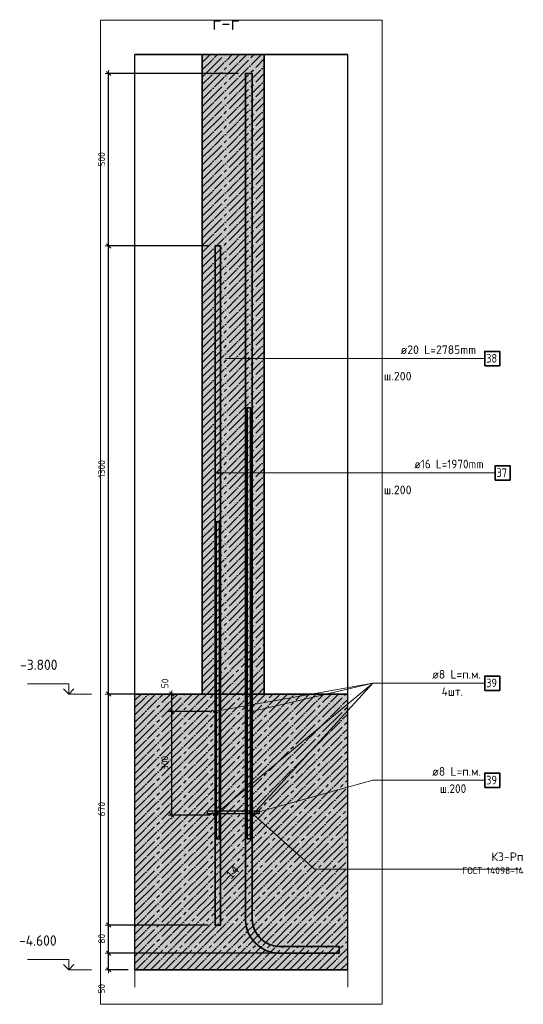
# Model space of a CAD drawing. Header units: millimetres. Extents: x -3170 to 89801, y -74170 to 82422.
# Tile 86 of 105: x 87975 to 89436, y 35682 to 38538. Entities that reach past the tile are written whole.
import ezdxf

# ---------------------------------------------------------------- set-up
doc = ezdxf.new("R2010")
doc.units = ezdxf.units.MM
doc.header["$PDMODE"] = 65
doc.linetypes.add('______11', pattern=[50, 40, -5, 0, -5])
doc.linetypes.add('______5', pattern=[110, 80, -10, 10, -10])
for name, color, linetype, lineweight in [('Standard', 7, 'Continuous', 25), ('Арм.стержн. Выпуски', 180, 'Continuous', 35), ('Арматурный каркас 01', 4, 'Continuous', 35), ('Высотная отметки_ общее', 7, 'Continuous', 13), ('Размерная линия_ общее', 7, 'Continuous', 13), ('Размерная линия_ общее_1', 7, 'Continuous', 13)]:
    doc.layers.add(name, color=color, linetype=linetype, lineweight=lineweight)
doc.styles.add('ARIAL', font='ARIAL.TTF')
doc.styles.add('ISOCPEUR', font='ISOCPEUR')
doc.dimstyles.new('DIMSTYLE_12', dxfattribs={"dimtxt": 20, "dimasz": 20, "dimexe": 0, "dimexo": 0, "dimgap": 10, "dimtad": 2, "dimdec": 0, "dimrnd": 5, "dimzin": 12, "dimdsep": 46, "dimtxsty": 'ISOCPEUR', "dimblk1": 'ALL_ML_STRICH', "dimblk2": 'ALL_ML_STRICH', "dimsah": 1, "dimcen": 0, "dimclrd": 7, "dimclre": 256, "dimclrt": 7, "dimadec": 0, "dimazin": 0, "dimtfac": 1, "dimtdec": 0, "dimtix": 1, "dimtmove": 2, "dimatfit": 3, "dimfxl": 0, "dimtzin": 0, "dimlwd": 0, "dimlwe": -3, "dimarcsym": 0})

# ---------------------------------------------------------------- blocks, each defined once
blk = doc.blocks.new('ALL_ML_STRICH')
at = {"color": 0, "linetype": 'ByBlock', "lineweight": -2}
for p, q in [((-1, 0), (0.5, 0)), ((-0.3, -0.3), (0.3, 0.3)), ((0, -0.5), (0, 0.5))]:
    blk.add_line(p, q, dxfattribs=at)
blk = doc.blocks.new('*D451')
at = {"layer": 'DEFPOINTS', "color": 7, "linetype": 'Continuous', "lineweight": 13, "transparency": 33554687}
for p in [(88547.6, 36530.9), (88415.8, 36230.9), (88547.6, 36230.9)]:
    blk.add_point(p, dxfattribs=at)
at = {"layer": 'Размерная линия_ общее_1', "color": 253, "linetype": 'Continuous', "lineweight": -2, "true_color": 0xa0a0a0, "transparency": 33554687}
for p, q in [((88527.6, 36530.9), (88415.8, 36530.9)), ((88527.6, 36230.9), (88415.8, 36230.9))]:
    blk.add_line(p, q, dxfattribs=at)
at = {"layer": 'Размерная линия_ общее_1', "color": 7, "linetype": 'Continuous', "lineweight": -2, "transparency": 33554687}
blk.add_line((88415.8, 36230.9), (88415.8, 36530.9), dxfattribs=at)
at = {"layer": 'Размерная линия_ общее_1', "color": 7, "linetype": 'Continuous', "lineweight": 13, "transparency": 33554687, "xscale": 20, "yscale": 20, "zscale": 20}
for p, rotation in [((88415.8, 36530.9), 90), ((88415.8, 36230.9), 270)]:
    blk.add_blockref('ALL_ML_STRICH', p, dxfattribs=dict(at, rotation=rotation))
at = {"layer": 'Размерная линия_ общее_1', "color": 7, "linetype": 'Continuous', "lineweight": 13, "transparency": 33554687, "insert": (88395.8, 36381.9), "char_height": 20, "width": 60, "attachment_point": 5, "rotation": 90, "style": 'ISOCPEUR'}
blk.add_mtext('\\A1;{300}', dxfattribs=at)
blk = doc.blocks.new('*D452')
at = {"layer": 'DEFPOINTS', "color": 7, "linetype": 'Continuous', "lineweight": 13, "transparency": 33554687}
for p in [(88397.6, 36581.9), (88415.8, 36530.9), (88547.6, 36530.9)]:
    blk.add_point(p, dxfattribs=at)
at = {"layer": 'Размерная линия_ общее_1', "color": 253, "linetype": 'Continuous', "lineweight": -2, "true_color": 0xa0a0a0, "transparency": 33554687}
for p, q in [((88377.6, 36581.9), (88415.8, 36581.9)), ((88527.6, 36530.9), (88415.8, 36530.9))]:
    blk.add_line(p, q, dxfattribs=at)
at = {"layer": 'Размерная линия_ общее_1', "color": 7, "linetype": 'Continuous', "lineweight": -2, "transparency": 33554687}
blk.add_line((88415.8, 36530.9), (88415.8, 36581.9), dxfattribs=at)
at = {"layer": 'Размерная линия_ общее_1', "color": 7, "linetype": 'Continuous', "lineweight": 13, "transparency": 33554687, "xscale": 20, "yscale": 20, "zscale": 20}
for p, rotation in [((88415.8, 36581.9), 90), ((88415.8, 36530.9), 270)]:
    blk.add_blockref('ALL_ML_STRICH', p, dxfattribs=dict(at, rotation=rotation))
at = {"layer": 'Размерная линия_ общее_1', "color": 7, "linetype": 'Continuous', "lineweight": 13, "transparency": 33554687, "insert": (88396.1, 36612.8), "char_height": 20, "width": 40, "attachment_point": 5, "rotation": 90, "style": 'ISOCPEUR'}
blk.add_mtext('\\A1;{50}', dxfattribs=at)
blk = doc.blocks.new('COMPLEX_ELEVATIONDIM_0')
at = {"layer": 'Высотная отметки_ общее', "color": 7, "linetype": 'Continuous', "lineweight": 13, "transparency": 33554687}
for p, q in [((88117, 36611.9), (87997, 36611.9)), ((88117, 36581.9), (88102, 36596.9)), ((88117, 36581.9), (88117, 36611.9)), ((88117, 36581.9), (88132, 36596.9)), ((88117, 36581.9), (88117, 36581.9)), ((88117, 36581.9), (88117, 36581.9)), ((88117, 36581.9), (88183.2, 36581.9)), ((88117, 36581.9), (88117, 36581.9)), ((88117, 36581.9), (88117, 36581.9)), ((88117, 35811.9), (87997, 35811.9)), ((88117, 35781.9), (88102, 35796.9)), ((88117, 35781.9), (88117, 35811.9)), ((88117, 35781.9), (88132, 35796.9)), ((88117, 35781.9), (88117, 35781.9)), ((88117, 35781.9), (88117, 35781.9)), ((88117, 35781.9), (88183.2, 35781.9)), ((88117, 35781.9), (88117, 35781.9)), ((88117, 35781.9), (88117, 35781.9))]:
    blk.add_line(p, q, dxfattribs=at)
at = {"layer": 'Высотная отметки_ общее', "color": 7, "linetype": 'Continuous', "lineweight": 13, "transparency": 33554687, "char_height": 30, "attachment_point": 7, "style": 'ISOCPEUR'}
for s, insert, width in [('\\W0.95;-3.800', (87976, 36651.9), 128.144), ('\\W0.95;-4.600', (87973, 35851.9), 131.168)]:
    blk.add_mtext(s, dxfattribs=dict(at, insert=insert, width=width))
blk = doc.blocks.new('*D521')
at = {"layer": 'DEFPOINTS', "color": 7, "linetype": 'Continuous', "lineweight": 13, "transparency": 33554687}
for p in [(88901.5, 35829.9), (88232.8, 35781.9), (88309.3, 35781.9)]:
    blk.add_point(p, dxfattribs=at)
at = {"layer": 'Размерная линия_ общее_1', "color": 253, "linetype": 'Continuous', "lineweight": -2, "true_color": 0xa0a0a0, "transparency": 33554687}
for p, q in [((88881.5, 35829.9), (88232.8, 35829.9)), ((88289.3, 35781.9), (88232.8, 35781.9))]:
    blk.add_line(p, q, dxfattribs=at)
at = {"layer": 'Размерная линия_ общее_1', "color": 7, "linetype": 'Continuous', "lineweight": -2, "transparency": 33554687}
blk.add_line((88232.8, 35781.9), (88232.8, 35829.9), dxfattribs=at)
at = {"layer": 'Размерная линия_ общее_1', "color": 7, "linetype": 'Continuous', "lineweight": 13, "transparency": 33554687, "xscale": 20, "yscale": 20, "zscale": 20}
for p, rotation in [((88232.8, 35829.9), 90), ((88232.8, 35781.9), 270)]:
    blk.add_blockref('ALL_ML_STRICH', p, dxfattribs=dict(at, rotation=rotation))
at = {"layer": 'Размерная линия_ общее_1', "color": 7, "linetype": 'Continuous', "lineweight": 13, "transparency": 33554687, "insert": (88212.7, 35726.7), "char_height": 20, "width": 40, "attachment_point": 5, "rotation": 90, "style": 'ISOCPEUR'}
blk.add_mtext('\\A1;{50}', dxfattribs=at)
blk = doc.blocks.new('*D522')
at = {"layer": 'DEFPOINTS', "color": 7, "linetype": 'Continuous', "lineweight": 13, "transparency": 33554687}
for p in [(88541.5, 35911.9), (88232.8, 35829.9), (88901.5, 35829.9)]:
    blk.add_point(p, dxfattribs=at)
at = {"layer": 'Размерная линия_ общее_1', "color": 253, "linetype": 'Continuous', "lineweight": -2, "true_color": 0xa0a0a0, "transparency": 33554687}
for p, q in [((88521.5, 35911.9), (88232.8, 35911.9)), ((88881.5, 35829.9), (88232.8, 35829.9))]:
    blk.add_line(p, q, dxfattribs=at)
at = {"layer": 'Размерная линия_ общее_1', "color": 7, "linetype": 'Continuous', "lineweight": -2, "transparency": 33554687}
blk.add_line((88232.8, 35829.9), (88232.8, 35911.9), dxfattribs=at)
at = {"layer": 'Размерная линия_ общее_1', "color": 7, "linetype": 'Continuous', "lineweight": 13, "transparency": 33554687, "xscale": 20, "yscale": 20, "zscale": 20}
for p, rotation in [((88232.8, 35911.9), 90), ((88232.8, 35829.9), 270)]:
    blk.add_blockref('ALL_ML_STRICH', p, dxfattribs=dict(at, rotation=rotation))
at = {"layer": 'Размерная линия_ общее_1', "color": 7, "linetype": 'Continuous', "lineweight": 13, "transparency": 33554687, "insert": (88212.8, 35871.9), "char_height": 20, "width": 40, "attachment_point": 5, "rotation": 90, "style": 'ISOCPEUR'}
blk.add_mtext('\\A1;{80}', dxfattribs=at)
blk = doc.blocks.new('*D523')
at = {"layer": 'DEFPOINTS', "color": 7, "linetype": 'Continuous', "lineweight": 13, "transparency": 33554687}
for p in [(88341.8, 36581.9), (88232.8, 35911.9), (88541.5, 35911.9)]:
    blk.add_point(p, dxfattribs=at)
at = {"layer": 'Размерная линия_ общее_1', "color": 253, "linetype": 'Continuous', "lineweight": -2, "true_color": 0xa0a0a0, "transparency": 33554687}
for p, q in [((88321.8, 36581.9), (88232.8, 36581.9)), ((88521.5, 35911.9), (88232.8, 35911.9))]:
    blk.add_line(p, q, dxfattribs=at)
at = {"layer": 'Размерная линия_ общее_1', "color": 7, "linetype": 'Continuous', "lineweight": -2, "transparency": 33554687}
blk.add_line((88232.8, 35911.9), (88232.8, 36581.9), dxfattribs=at)
at = {"layer": 'Размерная линия_ общее_1', "color": 7, "linetype": 'Continuous', "lineweight": 13, "transparency": 33554687, "xscale": 20, "yscale": 20, "zscale": 20}
for p, rotation in [((88232.8, 36581.9), 90), ((88232.8, 35911.9), 270)]:
    blk.add_blockref('ALL_ML_STRICH', p, dxfattribs=dict(at, rotation=rotation))
at = {"layer": 'Размерная линия_ общее_1', "color": 7, "linetype": 'Continuous', "lineweight": 13, "transparency": 33554687, "insert": (88212.8, 36247.9), "char_height": 20, "width": 60, "attachment_point": 5, "rotation": 90, "style": 'ISOCPEUR'}
blk.add_mtext('\\A1;{670}', dxfattribs=at)
blk = doc.blocks.new('*D524')
at = {"layer": 'DEFPOINTS', "color": 7, "linetype": 'Continuous', "lineweight": 13, "transparency": 33554687}
for p in [(88541.5, 37881.9), (88232.8, 36581.9), (88341.8, 36581.9)]:
    blk.add_point(p, dxfattribs=at)
at = {"layer": 'Размерная линия_ общее_1', "color": 253, "linetype": 'Continuous', "lineweight": -2, "true_color": 0xa0a0a0, "transparency": 33554687}
for p, q in [((88521.5, 37881.9), (88232.8, 37881.9)), ((88321.8, 36581.9), (88232.8, 36581.9))]:
    blk.add_line(p, q, dxfattribs=at)
at = {"layer": 'Размерная линия_ общее_1', "color": 7, "linetype": 'Continuous', "lineweight": -2, "transparency": 33554687}
blk.add_line((88232.8, 36581.9), (88232.8, 37881.9), dxfattribs=at)
at = {"layer": 'Размерная линия_ общее_1', "color": 7, "linetype": 'Continuous', "lineweight": 13, "transparency": 33554687, "xscale": 20, "yscale": 20, "zscale": 20}
for p, rotation in [((88232.8, 37881.9), 90), ((88232.8, 36581.9), 270)]:
    blk.add_blockref('ALL_ML_STRICH', p, dxfattribs=dict(at, rotation=rotation))
at = {"layer": 'Размерная линия_ общее_1', "color": 7, "linetype": 'Continuous', "lineweight": 13, "transparency": 33554687, "insert": (88212.8, 37234.9), "char_height": 20, "width": 80, "attachment_point": 5, "rotation": 90, "style": 'ISOCPEUR'}
blk.add_mtext('\\A1;{1300}', dxfattribs=at)
blk = doc.blocks.new('*D525')
at = {"layer": 'DEFPOINTS', "color": 7, "linetype": 'Continuous', "lineweight": 13, "transparency": 33554687}
for p in [(88629.5, 38381.9), (88232.8, 37881.9), (88541.5, 37881.9)]:
    blk.add_point(p, dxfattribs=at)
at = {"layer": 'Размерная линия_ общее_1', "color": 253, "linetype": 'Continuous', "lineweight": -2, "true_color": 0xa0a0a0, "transparency": 33554687}
for p, q in [((88609.5, 38381.9), (88232.8, 38381.9)), ((88521.5, 37881.9), (88232.8, 37881.9))]:
    blk.add_line(p, q, dxfattribs=at)
at = {"layer": 'Размерная линия_ общее_1', "color": 7, "linetype": 'Continuous', "lineweight": -2, "transparency": 33554687}
blk.add_line((88232.8, 37881.9), (88232.8, 38381.9), dxfattribs=at)
at = {"layer": 'Размерная линия_ общее_1', "color": 7, "linetype": 'Continuous', "lineweight": 13, "transparency": 33554687, "xscale": 20, "yscale": 20, "zscale": 20}
for p, rotation in [((88232.8, 38381.9), 90), ((88232.8, 37881.9), 270)]:
    blk.add_blockref('ALL_ML_STRICH', p, dxfattribs=dict(at, rotation=rotation))
at = {"layer": 'Размерная линия_ общее_1', "color": 7, "linetype": 'Continuous', "lineweight": 13, "transparency": 33554687, "insert": (88212.8, 38132.9), "char_height": 20, "width": 60, "attachment_point": 5, "rotation": 90, "style": 'ISOCPEUR'}
blk.add_mtext('\\A1;{500}', dxfattribs=at)
blk = doc.blocks.new('ЭЛЕМЕНТ_УЗОРА_11')
at = {"layer": 'Арм.стержн. Выпуски', "linetype": 'Continuous', "lineweight": 13, "transparency": 33554687}
for points in [[(88636.9, 37553.5), (88636.9, 37556.5), (88636.5, 37555)], [(88636.9, 37556.5), (88638, 37552.4), (88638, 37557.6)], [(88636.9, 37556.5), (88636.9, 37553.5), (88638, 37552.4)], [(88638, 37557.6), (88639.5, 37552), (88639.5, 37558)], [(88638, 37557.6), (88638, 37552.4), (88639.5, 37552)], [(88639.5, 37558), (88639.5, 37552), (88641, 37552.4)], [(88639.5, 37558), (88641, 37552.4), (88641, 37557.6)], [(88641, 37557.6), (88641, 37552.4), (88642.1, 37553.5)], [(88641, 37557.6), (88642.1, 37553.5), (88642.1, 37556.5)], [(88642.1, 37556.5), (88642.1, 37553.5), (88642.5, 37555)]]:
    blk.add_hatch(color=7, dxfattribs=at).paths.add_polyline_path(points)
at = {"layer": 'Арм.стержн. Выпуски', "color": 7, "linetype": 'Continuous', "lineweight": 13, "transparency": 33554687}
for p, q in [((88571.6, 37555), (88639.5, 37555)), ((88636.5, 37555), (88636.5, 37555)), ((88639.5, 37558), (88639.5, 37558)), ((88639.5, 37552), (88639.5, 37552)), ((88642.5, 37555), (88642.5, 37555))]:
    blk.add_line(p, q, dxfattribs=at)
blk.add_circle((88639.5, 37555), 3, dxfattribs=at)
blk = doc.blocks.new('ЭЛЕМЕНТ_УЗОРА_12')
at = {"layer": 'Арм.стержн. Выпуски', "linetype": 'Continuous', "lineweight": 13, "transparency": 33554687}
for points in [[(88546.9, 37221.9), (88546.9, 37224.9), (88546.5, 37223.4)], [(88548, 37220.8), (88548, 37225.9), (88546.9, 37224.9)], [(88548, 37220.8), (88546.9, 37224.9), (88546.9, 37221.9)], [(88549.5, 37220.4), (88549.5, 37226.4), (88548, 37225.9)], [(88549.5, 37220.4), (88548, 37225.9), (88548, 37220.8)], [(88551, 37220.8), (88551, 37225.9), (88549.5, 37226.4)], [(88551, 37220.8), (88549.5, 37226.4), (88549.5, 37220.4)], [(88552.1, 37221.9), (88552.1, 37224.9), (88551, 37225.9)], [(88552.1, 37221.9), (88551, 37225.9), (88551, 37220.8)], [(88552.1, 37224.9), (88552.1, 37221.9), (88552.5, 37223.4)]]:
    blk.add_hatch(color=7, dxfattribs=at).paths.add_polyline_path(points)
at = {"layer": 'Арм.стержн. Выпуски', "color": 7, "linetype": 'Continuous', "lineweight": 13, "transparency": 33554687}
for p, q in [((88546.5, 37223.4), (88546.5, 37223.4)), ((88549.5, 37226.4), (88549.5, 37226.4)), ((88631.6, 37223.4), (88549.5, 37223.4)), ((88549.5, 37220.4), (88549.5, 37220.4)), ((88552.5, 37223.4), (88552.5, 37223.4))]:
    blk.add_line(p, q, dxfattribs=at)
blk.add_circle((88549.5, 37223.4), 3, dxfattribs=at)

msp = doc.modelspace()

# ---------------------------------------------------------------- hatches: boundary and pattern name
at = {"linetype": 'Continuous', "lineweight": -3, "transparency": 33554687}
msp.add_hatch(color=7, dxfattribs=at).paths.add_polyline_path([(88504.5, 36581.9), (88684.5, 36581.9), (88684.5, 38437.1), (88504.5, 38437.1)])
at = {"layer": 'Арматурный каркас 01', "linetype": 'Continuous', "lineweight": 50, "transparency": 33554687}
for points in [[(88543.5, 36530.9), (88543.2, 36532.4), (88542.3, 36533.7), (88541.1, 36534.6), (88539.5, 36534.9), (88538, 36534.6), (88536.7, 36533.7), (88535.8, 36532.4), (88535.5, 36530.9), (88535.8, 36529.3), (88536.7, 36528), (88538, 36527.2), (88539.5, 36526.9), (88541.1, 36527.2), (88542.3, 36528), (88543.2, 36529.3)], [(88653.5, 36530.9), (88653.2, 36532.4), (88652.3, 36533.7), (88651.1, 36534.6), (88649.5, 36534.9), (88648, 36534.6), (88646.7, 36533.7), (88645.8, 36532.4), (88645.5, 36530.9), (88645.8, 36529.3), (88646.7, 36528), (88648, 36527.2), (88649.5, 36526.9), (88651.1, 36527.2), (88652.3, 36528), (88653.2, 36529.3)], [(88543.5, 36230.9), (88543.2, 36232.4), (88542.3, 36233.7), (88541.1, 36234.6), (88539.5, 36234.9), (88538, 36234.6), (88536.7, 36233.7), (88535.8, 36232.4), (88535.5, 36230.9), (88535.8, 36229.3), (88536.7, 36228), (88538, 36227.2), (88539.5, 36226.9), (88541.1, 36227.2), (88542.3, 36228), (88543.2, 36229.3)], [(88653.5, 36230.9), (88653.2, 36232.4), (88652.3, 36233.7), (88651.1, 36234.6), (88649.5, 36234.9), (88648, 36234.6), (88646.7, 36233.7), (88645.8, 36232.4), (88645.5, 36230.9), (88645.8, 36229.3), (88646.7, 36228), (88648, 36227.2), (88649.5, 36226.9), (88651.1, 36227.2), (88652.3, 36228), (88653.2, 36229.3)]]:
    msp.add_hatch(color=40, dxfattribs=at).paths.add_polyline_path(points)
at = {"layer": 'Размерная линия_ общее', "linetype": 'Continuous', "lineweight": -3, "transparency": 33554687}
msp.add_hatch(color=9, dxfattribs=at).paths.add_polyline_path([(88926.6, 36581.9), (88309.3, 36581.9), (88309.3, 35781.9), (88926.6, 35781.9)])

# ---------------------------------------------------------------- linework, layer by layer
at = {"color": 7, "linetype": 'Continuous', "lineweight": 13, "transparency": 33554687}
msp.add_line((88734.5, 38437.1), (88454.5, 38437.1), dxfattribs=at)
at = {"color": 7, "linetype": '______11', "lineweight": -3, "transparency": 33554687}
for p, q in [((88504.5, 38265.4), (88676.2, 38437.1)), ((88504.5, 38307.8), (88633.7, 38437.1)), ((88504.5, 38350.3), (88591.3, 38437.1)), ((88504.5, 38392.7), (88548.9, 38437.1)), ((88504.5, 38435.1), (88506.5, 38437.1)), ((88504.5, 38223), (88684.5, 38403)), ((88504.5, 38180.6), (88684.5, 38360.6)), ((88504.5, 38138.1), (88684.5, 38318.1)), ((88504.5, 38095.7), (88684.5, 38275.7)), ((88504.5, 38053.3), (88684.5, 38233.3)), ((88504.5, 38010.9), (88684.5, 38190.9)), ((88504.5, 37968.4), (88684.5, 38148.4)), ((88504.5, 37926), (88684.5, 38106)), ((88504.5, 37883.6), (88684.5, 38063.6)), ((88504.5, 37841.1), (88684.5, 38021.1)), ((88504.5, 37798.7), (88684.5, 37978.7)), ((88504.5, 37756.3), (88684.5, 37936.3)), ((88504.5, 37713.9), (88684.5, 37893.9)), ((88504.5, 37671.4), (88684.5, 37851.4)), ((88504.5, 37629), (88684.5, 37809)), ((88504.5, 37586.6), (88684.5, 37766.6)), ((88504.5, 37544.2), (88684.5, 37724.2)), ((88504.5, 37501.7), (88684.5, 37681.7)), ((88504.5, 37459.3), (88684.5, 37639.3)), ((88504.5, 37416.9), (88684.5, 37596.9)), ((88504.5, 37374.5), (88684.5, 37554.5)), ((88504.5, 37332), (88684.5, 37512)), ((88504.5, 37289.6), (88684.5, 37469.6)), ((88504.5, 37247.2), (88684.5, 37427.2)), ((88504.5, 37204.8), (88684.5, 37384.8)), ((88504.5, 37162.3), (88684.5, 37342.3)), ((88504.5, 37119.9), (88684.5, 37299.9)), ((88504.5, 37077.5), (88684.5, 37257.5)), ((88504.5, 37035), (88684.5, 37215)), ((88504.5, 36992.6), (88684.5, 37172.6)), ((88504.5, 36950.2), (88684.5, 37130.2)), ((88504.5, 36907.8), (88684.5, 37087.8)), ((88504.5, 36865.3), (88684.5, 37045.3)), ((88504.5, 36822.9), (88684.5, 37002.9)), ((88504.5, 36780.5), (88684.5, 36960.5)), ((88504.5, 36738.1), (88684.5, 36918.1)), ((88504.5, 36695.6), (88684.5, 36875.6)), ((88504.5, 36653.2), (88684.5, 36833.2)), ((88504.5, 36610.8), (88684.5, 36790.8)), ((88518, 36581.9), (88684.5, 36748.4)), ((88560.5, 36581.9), (88684.5, 36705.9)), ((88602.9, 36581.9), (88684.5, 36663.5)), ((88645.3, 36581.9), (88684.5, 36621.1))]:
    msp.add_line(p, q, dxfattribs=at)
at = {"color": 7, "linetype": '______5', "lineweight": -3, "transparency": 33554687}
for p, q in [((88504.5, 38286.6), (88655, 38437.1)), ((88504.5, 38329.1), (88612.5, 38437.1)), ((88504.5, 38371.5), (88570.1, 38437.1)), ((88504.5, 38413.9), (88527.7, 38437.1)), ((88504.5, 38244.2), (88684.5, 38424.2)), ((88504.5, 38201.8), (88684.5, 38381.8)), ((88504.5, 38159.3), (88684.5, 38339.3)), ((88504.5, 38116.9), (88684.5, 38296.9)), ((88504.5, 38074.5), (88684.5, 38254.5)), ((88504.5, 38032.1), (88684.5, 38212.1)), ((88504.5, 37989.6), (88684.5, 38169.6)), ((88504.5, 37947.2), (88684.5, 38127.2)), ((88504.5, 37904.8), (88684.5, 38084.8)), ((88504.5, 37862.4), (88684.5, 38042.4)), ((88504.5, 37819.9), (88684.5, 37999.9)), ((88504.5, 37777.5), (88684.5, 37957.5)), ((88504.5, 37735.1), (88684.5, 37915.1)), ((88504.5, 37692.7), (88684.5, 37872.7)), ((88504.5, 37650.2), (88684.5, 37830.2)), ((88504.5, 37607.8), (88684.5, 37787.8)), ((88504.5, 37565.4), (88684.5, 37745.4)), ((88504.5, 37523), (88684.5, 37703)), ((88504.5, 37480.5), (88684.5, 37660.5)), ((88504.5, 37438.1), (88684.5, 37618.1)), ((88504.5, 37395.7), (88684.5, 37575.7)), ((88504.5, 37353.2), (88684.5, 37533.2)), ((88504.5, 37310.8), (88684.5, 37490.8)), ((88504.5, 37268.4), (88684.5, 37448.4)), ((88504.5, 37226), (88684.5, 37406)), ((88504.5, 37183.5), (88684.5, 37363.5)), ((88504.5, 37141.1), (88684.5, 37321.1)), ((88504.5, 37098.7), (88684.5, 37278.7)), ((88504.5, 37056.3), (88684.5, 37236.3)), ((88504.5, 37013.8), (88684.5, 37193.8)), ((88504.5, 36971.4), (88684.5, 37151.4)), ((88504.5, 36929), (88684.5, 37109)), ((88504.5, 36886.6), (88684.5, 37066.6)), ((88504.5, 36844.1), (88684.5, 37024.1)), ((88504.5, 36801.7), (88684.5, 36981.7)), ((88504.5, 36759.3), (88684.5, 36939.3)), ((88504.5, 36716.8), (88684.5, 36896.8)), ((88504.5, 36674.4), (88684.5, 36854.4)), ((88504.5, 36632), (88684.5, 36812)), ((88504.5, 36589.6), (88684.5, 36769.6)), ((88539.2, 36581.9), (88684.5, 36727.1)), ((88581.7, 36581.9), (88684.5, 36684.7)), ((88624.1, 36581.9), (88684.5, 36642.3)), ((88666.5, 36581.9), (88684.5, 36599.9))]:
    msp.add_line(p, q, dxfattribs=at)
at = {"color": 7, "linetype": 'Continuous', "lineweight": 35, "transparency": 33554687}
for p, q in [((88504.5, 38437.1), (88504.5, 36581.9)), ((88684.5, 36581.9), (88684.5, 38437.1)), ((88504.5, 36581.9), (88684.5, 36581.9))]:
    msp.add_line(p, q, dxfattribs=at)
at = {"layer": 'Standard', "color": 52, "linetype": 'Continuous', "lineweight": -3, "transparency": 33554687}
for p, q in [((88309.3, 35781.9), (88309.3, 38437.1)), ((88309.3, 35781.9), (88309.3, 38437.1)), ((88926.6, 38437.1), (88309.3, 38437.1)), ((88309.3, 38437.1), (88926.6, 38437.1)), ((88926.6, 35781.9), (88926.6, 38437.1)), ((88926.6, 35781.9), (88926.6, 38437.1)), ((88926.6, 35781.9), (88309.3, 35781.9)), ((88309.3, 35781.9), (88926.6, 35781.9))]:
    msp.add_line(p, q, dxfattribs=at)
at = {"layer": 'Standard', "color": 7, "linetype": 'Continuous', "lineweight": 13, "transparency": 33554687}
for points in [[(88209.3, 35681.9), (89026.6, 35681.9), (89026.6, 38537.1), (88209.3, 38537.1), (88209.3, 35681.9)], [(88645.7, 36238.9), (88829.7, 36074.1), (89430.8, 36074.1)]]:
    msp.add_lwpolyline(points, dxfattribs=at)
at = {"layer": 'Арм.стержн. Выпуски', "color": 7, "linetype": 'Continuous', "lineweight": 13, "transparency": 33554687}
for p, q in [((88571.6, 37555), (89324.1, 37555)), ((88631.6, 37223.4), (89354.1, 37223.4))]:
    msp.add_line(p, q, dxfattribs=at)
at = {"layer": 'Арм.стержн. Выпуски', "color": 33, "linetype": 'Continuous', "lineweight": 35, "true_color": 0xf0a546, "transparency": 33554687}
msp.add_lwpolyline([(88901.5, 35829.9), (88724.9, 35829.9), (88707.4, 35832.3), (88689.2, 35838.3), (88672.5, 35847.7), (88658.8, 35859.1), (88647.3, 35872.9), (88637.9, 35889.6), (88632, 35907.7), (88629.5, 35925.3), (88629.5, 38381.9), (88649.5, 38381.9), (88649.5, 35926.6), (88651.5, 35912.3), (88656.3, 35897.7), (88663.8, 35884.3), (88673, 35873.3), (88683.9, 35864.2), (88697.3, 35856.7), (88711.9, 35851.9), (88726.3, 35849.9), (88901.5, 35849.9), (88901.5, 35829.9)], dxfattribs=at)
at = {"layer": 'Арм.стержн. Выпуски', "color": 11, "linetype": 'Continuous', "lineweight": 35, "true_color": 0xff8c8c, "transparency": 33554687}
msp.add_lwpolyline([(88541.5, 35911.9), (88541.5, 37881.9), (88557.5, 37881.9), (88557.5, 35911.9), (88541.5, 35911.9)], dxfattribs=at)
msp.add_lwpolyline([(88541.5, 35911.9), (88541.5, 37881.9), (88557.5, 37881.9), (88557.5, 35911.9), (88541.5, 35911.9)], dxfattribs=at)
at = {"layer": 'Арм.стержн. Выпуски', "color": 7, "linetype": 'Continuous', "lineweight": 35, "transparency": 33554687}
for points in [[(89324.1, 37534.2), (89367.4, 37534.2), (89367.4, 37575.9), (89324.1, 37575.9), (89324.1, 37534.2)], [(89354.1, 37202.5), (89397.4, 37202.5), (89397.4, 37244.2), (89354.1, 37244.2), (89354.1, 37202.5)]]:
    msp.add_lwpolyline(points, dxfattribs=at)
at = {"layer": 'Арм.стержн. Выпуски', "color": 4, "linetype": 'Continuous', "lineweight": 35, "transparency": 33554687}
for points in [[(88634.5, 36161.9), (88634.5, 37411.9), (88644.5, 37411.9), (88644.5, 36161.9), (88634.5, 36161.9)], [(88544.5, 36161.9), (88544.5, 37081.9), (88554.5, 37081.9), (88554.5, 36161.9), (88544.5, 36161.9)]]:
    msp.add_lwpolyline(points, dxfattribs=at)
at = {"layer": 'Арматурный каркас 01', "color": 7, "linetype": 'Continuous', "lineweight": 13, "transparency": 33554687}
for p, q in [((88999.1, 36613.4), (88539.5, 36530.9)), ((88999.1, 36613.4), (88539.5, 36230.9)), ((88999.1, 36613.4), (88649.5, 36230.9)), ((88999.1, 36613.4), (88649.5, 36530.9)), ((88999.1, 36613.4), (89324.1, 36613.4)), ((88999.1, 36331.7), (88665.5, 36238.9)), ((88999.1, 36331.7), (89324.1, 36331.7))]:
    msp.add_line(p, q, dxfattribs=at)
at = {"layer": 'Арматурный каркас 01', "color": 7, "linetype": 'Continuous', "lineweight": 35, "transparency": 33554687}
for points in [[(89324.1, 36592.5), (89367.4, 36592.5), (89367.4, 36634.2), (89324.1, 36634.2), (89324.1, 36592.5)], [(89324.1, 36310.9), (89367.4, 36310.9), (89367.4, 36352.5), (89324.1, 36352.5), (89324.1, 36310.9)]]:
    msp.add_lwpolyline(points, dxfattribs=at)
at = {"layer": 'Арматурный каркас 01', "color": 40, "linetype": 'Continuous', "lineweight": 25, "transparency": 33554687}
msp.add_lwpolyline([(88519.5, 36242.9), (88669.5, 36242.9), (88669.5, 36234.9), (88519.5, 36234.9), (88519.5, 36242.9)], dxfattribs=at)
at = {"layer": 'Размерная линия_ общее', "color": 7, "linetype": 'Continuous', "lineweight": 13, "transparency": 33554687}
for p, q in [((88309.3, 36631.9), (88309.3, 35731.9)), ((88926.6, 36631.9), (88926.6, 35731.9))]:
    msp.add_line(p, q, dxfattribs=at)
at = {"layer": 'Размерная линия_ общее', "color": 7, "linetype": '______11', "lineweight": -3, "transparency": 33554687}
for p, q in [((88309.3, 35991.3), (88899.9, 36581.9)), ((88309.3, 36033.7), (88857.4, 36581.9)), ((88309.3, 36076.2), (88815, 36581.9)), ((88309.3, 36118.6), (88772.6, 36581.9)), ((88309.3, 36161), (88730.2, 36581.9)), ((88309.3, 36203.4), (88687.7, 36581.9)), ((88309.3, 36245.9), (88645.3, 36581.9)), ((88309.3, 36288.3), (88602.9, 36581.9)), ((88309.3, 36330.7), (88560.5, 36581.9)), ((88309.3, 36373.1), (88518, 36581.9)), ((88309.3, 36415.6), (88475.6, 36581.9)), ((88309.3, 36458), (88433.2, 36581.9)), ((88309.3, 36500.4), (88390.8, 36581.9)), ((88309.3, 36542.8), (88348.3, 36581.9)), ((88309.3, 35948.9), (88926.6, 36566.2)), ((88309.3, 35906.5), (88926.6, 36523.7)), ((88309.3, 35864), (88926.6, 36481.3)), ((88309.3, 35821.6), (88926.6, 36438.9)), ((88312, 35781.9), (88926.6, 36396.5)), ((88354.4, 35781.9), (88926.6, 36354)), ((88396.9, 35781.9), (88926.6, 36311.6)), ((88439.3, 35781.9), (88926.6, 36269.2)), ((88481.7, 35781.9), (88926.6, 36226.7)), ((88524.1, 35781.9), (88926.6, 36184.3)), ((88566.6, 35781.9), (88926.6, 36141.9)), ((88609, 35781.9), (88926.6, 36099.5)), ((88651.4, 35781.9), (88926.6, 36057)), ((88693.8, 35781.9), (88926.6, 36014.6)), ((88736.3, 35781.9), (88926.6, 35972.2)), ((88778.7, 35781.9), (88926.6, 35929.8)), ((88821.1, 35781.9), (88926.6, 35887.3)), ((88863.5, 35781.9), (88926.6, 35844.9)), ((88906, 35781.9), (88926.6, 35802.5))]:
    msp.add_line(p, q, dxfattribs=at)
at = {"layer": 'Размерная линия_ общее', "color": 7, "linetype": '______5', "lineweight": -3, "transparency": 33554687}
for p, q in [((88309.3, 35970.1), (88921.1, 36581.9)), ((88309.3, 36012.5), (88878.7, 36581.9)), ((88309.3, 36054.9), (88836.2, 36581.9)), ((88309.3, 36097.4), (88793.8, 36581.9)), ((88309.3, 36139.8), (88751.4, 36581.9)), ((88309.3, 36182.2), (88709, 36581.9)), ((88309.3, 36224.7), (88666.5, 36581.9)), ((88309.3, 36267.1), (88624.1, 36581.9)), ((88309.3, 36309.5), (88581.7, 36581.9)), ((88309.3, 36351.9), (88539.2, 36581.9)), ((88309.3, 36394.4), (88496.8, 36581.9)), ((88309.3, 36436.8), (88454.4, 36581.9)), ((88309.3, 36479.2), (88412, 36581.9)), ((88309.3, 36521.6), (88369.5, 36581.9)), ((88309.3, 36564.1), (88327.1, 36581.9)), ((88309.3, 35927.7), (88926.6, 36544.9)), ((88309.3, 35885.2), (88926.6, 36502.5)), ((88309.3, 35842.8), (88926.6, 36460.1)), ((88309.3, 35800.4), (88926.6, 36417.7)), ((88333.2, 35781.9), (88926.6, 36375.2)), ((88375.6, 35781.9), (88926.6, 36332.8)), ((88418.1, 35781.9), (88926.6, 36290.4)), ((88460.5, 35781.9), (88926.6, 36248)), ((88502.9, 35781.9), (88926.6, 36205.5)), ((88545.4, 35781.9), (88926.6, 36163.1)), ((88587.8, 35781.9), (88926.6, 36120.7)), ((88630.2, 35781.9), (88926.6, 36078.3)), ((88672.6, 35781.9), (88926.6, 36035.8)), ((88715.1, 35781.9), (88926.6, 35993.4)), ((88757.5, 35781.9), (88926.6, 35951)), ((88799.9, 35781.9), (88926.6, 35908.5)), ((88842.3, 35781.9), (88926.6, 35866.1)), ((88884.8, 35781.9), (88926.6, 35823.7))]:
    msp.add_line(p, q, dxfattribs=at)
at = {"layer": 'Размерная линия_ общее', "color": 7, "linetype": 'Continuous', "lineweight": 35, "transparency": 33554687}
for p, q in [((88504.5, 36581.9), (88309.3, 36581.9)), ((88684.5, 36581.9), (88504.5, 36581.9)), ((88926.6, 36581.9), (88684.5, 36581.9)), ((88309.3, 35781.9), (88926.6, 35781.9))]:
    msp.add_line(p, q, dxfattribs=at)

# ---------------------------------------------------------------- block references
at = {"layer": 'Арм.стержн. Выпуски', "color": 7, "linetype": 'Continuous', "lineweight": 13, "transparency": 33554687}
for name in ['ЭЛЕМЕНТ_УЗОРА_11', 'ЭЛЕМЕНТ_УЗОРА_12']:
    msp.add_blockref(name, (0, 0), dxfattribs=at)
at = {"layer": 'Высотная отметки_ общее', "color": 7, "linetype": 'Continuous', "lineweight": 13, "transparency": 33554687}
msp.add_blockref('COMPLEX_ELEVATIONDIM_0', (0, 0), dxfattribs=at)

# ---------------------------------------------------------------- texts
at = {"layer": 'Standard', "color": 7, "linetype": 'Continuous', "lineweight": 13, "transparency": 33554687, "insert": (88533.3, 38528.6), "char_height": 40, "width": 102.261, "attachment_point": 4, "style": 'ISOCPEUR'}
msp.add_mtext('\\A1;{\\fISOCPEUR|i0|b0;\\H40.000000;\\W1.000000;\\C7;г-г}\\P', dxfattribs=at)
at = {"layer": 'Standard', "color": 7, "linetype": 'Continuous', "lineweight": 25, "transparency": 33554687, "char_height": 25, "width": 94.286, "attachment_point": 6, "style": 'ISOCPEUR'}
for insert in [(89111.7, 37504.1), (89111.7, 37174.1)]:
    msp.add_mtext('\\A1;{\\fISOCPEUR|i0|b0;\\H25.000000;\\W1.000000;\\C7;ш.200}\\P', dxfattribs=dict(at, insert=insert))
at = {"layer": 'Standard', "color": 7, "linetype": 'Continuous', "lineweight": 13, "transparency": 33554687, "insert": (89436.8, 36122.5), "char_height": 25, "width": 222.314, "attachment_point": 3, "line_spacing_factor": 1.024096, "style": 'ARIAL'}
msp.add_mtext('\\A1;{\\fISOCPEUR|i0|b0;\\H25.000000;\\W1.000000;\\C7;К3-Рп}\\P{\\fISOCPEUR|i0|b0;\\H20.000000;\\W1.000000;\\C7;ГОСТ 14098-14}\\P', dxfattribs=at)
at = {"layer": 'Standard', "color": 7, "linetype": 'Continuous', "lineweight": 13, "transparency": 33554687, "insert": (88592.1, 36064.7), "char_height": 25, "width": 51.079, "attachment_point": 5, "rotation": 45, "style": 'ARIAL'}
msp.add_mtext('\\W0.95;14', dxfattribs=at)
at = {"layer": 'Арм.стержн. Выпуски', "color": 7, "linetype": 'Continuous', "lineweight": 25, "transparency": 33554687, "char_height": 25, "attachment_point": 7, "style": 'ISOCPEUR'}
for s, insert, width in [('\\W0.98;ø20 L=2785mm ', (89079.9, 37568.4), 249.62), ('\\W0.87;38', (89328.3, 37543.4), 45.901), ('\\W0.94;ø16 L=1970mm ', (89119.9, 37236.7), 239.134), ('\\W0.87;37', (89358.3, 37211.7), 45.901)]:
    msp.add_mtext(s, dxfattribs=dict(at, insert=insert, width=width))
at = {"layer": 'Арматурный каркас 01', "color": 7, "linetype": 'Continuous', "lineweight": 25, "transparency": 33554687, "char_height": 25, "attachment_point": 7, "style": 'ISOCPEUR'}
for s, insert, width in [('\\W0.97;ø8 L=п.м.', (89171.6, 36626.7), 154.486), ('\\W0.87;39', (89328.3, 36601.7), 45.901), ('\\W0.95;4шт. ', (89199.1, 36576.7), 99.298), ('\\W0.97;ø8 L=п.м.', (89171.6, 36345), 154.486), ('\\W0.87;39', (89328.3, 36320), 45.901), ('\\W0.95;ш.200 ', (89194.1, 36295), 109.333)]:
    msp.add_mtext(s, dxfattribs=dict(at, insert=insert, width=width))

# ---------------------------------------------------------------- dimensions: what is measured, and where the dimension line sits
at = {"layer": 'Размерная линия_ общее_1', "color": 7, "linetype": 'Continuous', "lineweight": 13, "transparency": 33554687}
for base, p1, p2, picture, middle in [((88232.8, 38381.9), (88521.5, 37881.9), (88609.5, 38381.9), '*D525', (88212.8, 38132.9)), ((88232.8, 37881.9), (88321.8, 36581.9), (88521.5, 37881.9), '*D524', (88212.8, 37234.9)), ((88415.8, 36581.9), (88527.6, 36530.9), (88377.6, 36581.9), '*D452', (88396.1, 36612.8)), ((88232.8, 36581.9), (88521.5, 35911.9), (88321.8, 36581.9), '*D523', (88212.8, 36247.9)), ((88415.8, 36530.9), (88527.6, 36230.9), (88527.6, 36530.9), '*D451', (88395.8, 36381.9)), ((88232.8, 35911.9), (88881.5, 35829.9), (88521.5, 35911.9), '*D522', (88212.8, 35871.9)), ((88232.8, 35829.9), (88289.3, 35781.9), (88881.5, 35829.9), '*D521', (88212.7, 35726.7))]:
    dim = msp.add_linear_dim(base=base, p1=p1, p2=p2, angle=90, dimstyle='DIMSTYLE_12', override={"dimpost": '<>', "dimclrd": 7, "dimclre": 253, "dimclrt": 7, "dimlwd": 0, "dimlwe": 65533}, dxfattribs=at)
    dim.commit()
    dim.dimension.update_dxf_attribs({"geometry": picture, "text_midpoint": middle, "dimtype": 160})

doc.saveas('drawing.dxf')
